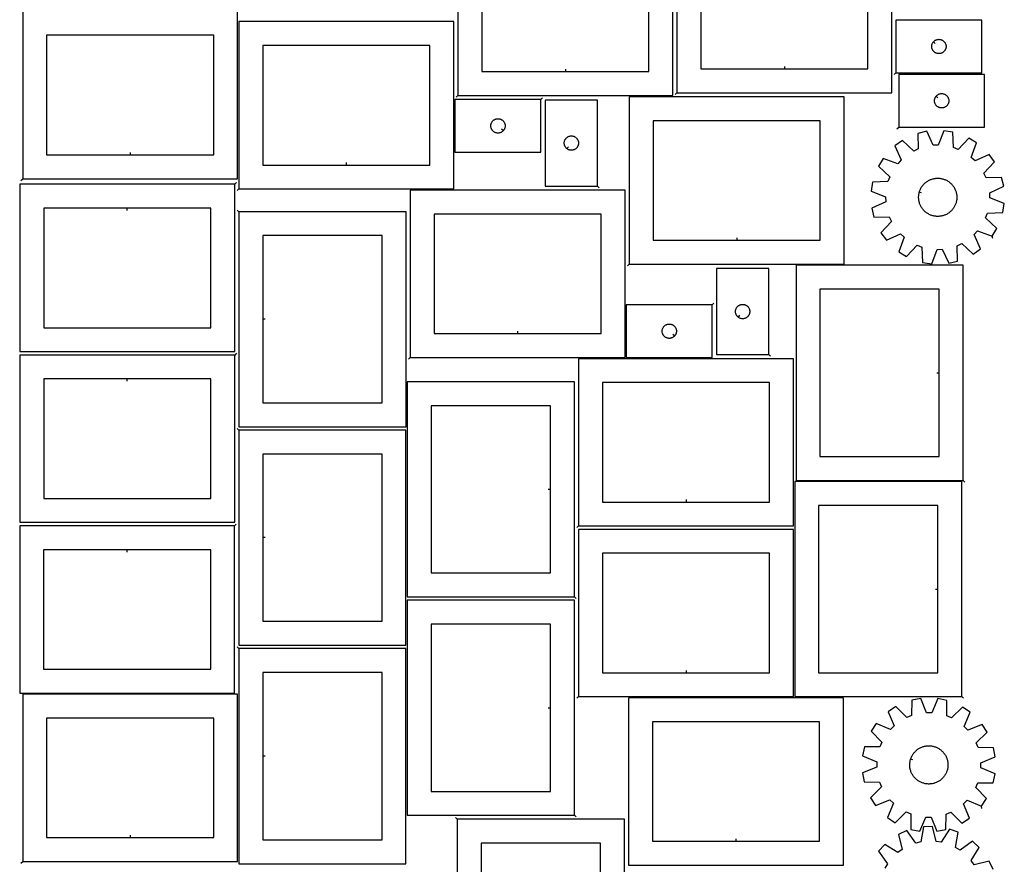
# Model space of a CAD drawing. Header units: millimetres. Extents: x 7 to 1243, y 8 to 2491.
# Tile 2 of 3: x 7 to 1243, y 864 to 1924. Entities that reach past the tile are written whole.
import ezdxf

# ---------------------------------------------------------------- set-up
doc = ezdxf.new("R2010")
doc.units = ezdxf.units.MM
doc.layers.add('CUT', color=7, linetype='CONTINUOUS', true_color=0x000000)
doc.layers.add('LEADIN', color=1, linetype='CONTINUOUS', true_color=0xff0000)

msp = doc.modelspace()

# ---------------------------------------------------------------- linework, layer by layer
at = {"layer": 'CUT'}
for points in [[(832.185608, 1832.717026), (1102.185608, 1832.717026), (1102.185608, 2042.717026), (832.185608, 2042.717026)], [(557.052215, 1829.14061), (827.052215, 1829.14061), (827.052215, 2039.14061), (557.052215, 2039.14061)], [(692.052215, 1859.14061), (797.052215, 1859.14061), (797.052215, 2009.14061), (587.052215, 2009.14061), (587.052215, 1859.14061)], [(967.185608, 1862.717026), (1072.185608, 1862.717026), (1072.185608, 2012.717026), (862.185608, 2012.717026), (862.185608, 1862.717026)], [(10.276703, 1724.767807), (280.276703, 1724.767807), (280.276703, 1934.767807), (10.276703, 1934.767807)], [(281.818023, 1711.906601), (551.818023, 1711.906601), (551.818023, 1921.906601), (281.818023, 1921.906601)], [(1107.3236, 1857.720887), (1215.3236, 1857.720887), (1215.3236, 1923.720887), (1107.3236, 1923.720887)], [(145.276703, 1754.767807), (250.276703, 1754.767807), (250.276703, 1904.767807), (40.276703, 1904.767807), (40.276703, 1754.767807)], [(1154.37023, 1896.42737), (1154.557041, 1896.655), (1154.959639, 1897.084848), (1155.389487, 1897.487445), (1155.844747, 1897.861067), (1156.323467, 1898.204114), (1156.8236, 1898.515116), (1157.343001, 1898.792742), (1157.879449, 1899.035803), (1158.430644, 1899.243258), (1158.994228, 1899.41422), (1159.567787, 1899.547955), (1160.148864, 1899.643891), (1160.734971, 1899.701617), (1161.3236, 1899.720887), (1161.912228, 1899.701617), (1162.498335, 1899.643891), (1163.079412, 1899.547955), (1163.652971, 1899.41422), (1164.216555, 1899.243258), (1164.76775, 1899.035803), (1165.304198, 1898.792742), (1165.8236, 1898.515116), (1166.323732, 1898.204114), (1166.802452, 1897.861067), (1167.257712, 1897.487445), (1167.687561, 1897.084848), (1168.090158, 1896.655), (1168.46378, 1896.19974), (1168.806826, 1895.721019), (1169.117828, 1895.220887), (1169.395454, 1894.701485), (1169.638515, 1894.165038), (1169.845971, 1893.613842), (1170.016932, 1893.050259), (1170.150667, 1892.4767), (1170.246603, 1891.895623), (1170.30433, 1891.309515), (1170.3236, 1890.720887), (1170.30433, 1890.132259), (1170.246603, 1889.546151), (1170.150667, 1888.965074), (1170.016932, 1888.391516), (1169.845971, 1887.827932), (1169.638515, 1887.276736), (1169.395454, 1886.740289), (1169.117828, 1886.220887), (1168.806826, 1885.720755), (1168.46378, 1885.242034), (1168.090158, 1884.786775), (1167.687561, 1884.356926), (1167.257712, 1883.954329), (1166.802452, 1883.580707), (1166.323732, 1883.237661), (1165.8236, 1882.926659), (1165.304198, 1882.649033), (1164.76775, 1882.405971), (1164.216555, 1882.198516), (1163.652971, 1882.027555), (1163.079412, 1881.89382), (1162.498335, 1881.797883), (1161.912228, 1881.740157), (1161.3236, 1881.720887), (1160.734971, 1881.740157), (1160.148864, 1881.797883), (1159.567787, 1881.89382), (1158.994228, 1882.027555), (1158.430644, 1882.198516), (1157.879449, 1882.405971), (1157.343001, 1882.649033), (1156.8236, 1882.926659), (1156.323467, 1883.237661), (1155.844747, 1883.580707), (1155.389487, 1883.954329), (1154.959639, 1884.356926), (1154.557041, 1884.786775), (1154.183419, 1885.242034), (1153.840373, 1885.720755), (1153.529371, 1886.220887), (1153.251745, 1886.740289), (1153.008684, 1887.276736), (1152.801228, 1887.827932), (1152.630267, 1888.391516), (1152.496532, 1888.965074), (1152.400596, 1889.546151), (1152.342869, 1890.132259), (1152.3236, 1890.720887), (1152.342869, 1891.309515), (1152.400596, 1891.895623), (1152.496532, 1892.4767), (1152.630267, 1893.050259), (1152.801228, 1893.613842), (1153.008684, 1894.165038), (1153.251745, 1894.701485), (1153.529371, 1895.220887), (1153.840373, 1895.721019), (1154.183419, 1896.19974)], [(416.818023, 1741.906601), (521.818023, 1741.906601), (521.818023, 1891.906601), (311.818023, 1891.906601), (311.818023, 1741.906601)], [(1110.797393, 1789.580018), (1218.797393, 1789.580018), (1218.797393, 1855.580018), (1110.797393, 1855.580018)], [(1157.844023, 1828.286501), (1158.030834, 1828.51413), (1158.433432, 1828.943979), (1158.86328, 1829.346576), (1159.31854, 1829.720198), (1159.79726, 1830.063245), (1160.297393, 1830.374247), (1160.816794, 1830.651873), (1161.353242, 1830.894934), (1161.904437, 1831.102389), (1162.468021, 1831.27335), (1163.04158, 1831.407086), (1163.622657, 1831.503022), (1164.208764, 1831.560748), (1164.797393, 1831.580018), (1165.386021, 1831.560748), (1165.972128, 1831.503022), (1166.553205, 1831.407086), (1167.126764, 1831.27335), (1167.690348, 1831.102389), (1168.241543, 1830.894934), (1168.777991, 1830.651873), (1169.297393, 1830.374247), (1169.797525, 1830.063245), (1170.276245, 1829.720198), (1170.731505, 1829.346576), (1171.161354, 1828.943979), (1171.563951, 1828.51413), (1171.937573, 1828.058871), (1172.280619, 1827.58015), (1172.591621, 1827.080018), (1172.869247, 1826.560616), (1173.112308, 1826.024169), (1173.319764, 1825.472973), (1173.490725, 1824.909389), (1173.62446, 1824.335831), (1173.720396, 1823.754754), (1173.778123, 1823.168646), (1173.797393, 1822.580018), (1173.778123, 1821.99139), (1173.720396, 1821.405282), (1173.62446, 1820.824205), (1173.490725, 1820.250647), (1173.319764, 1819.687063), (1173.112308, 1819.135867), (1172.869247, 1818.59942), (1172.591621, 1818.080018), (1172.280619, 1817.579886), (1171.937573, 1817.101165), (1171.563951, 1816.645906), (1171.161354, 1816.216057), (1170.731505, 1815.81346), (1170.276245, 1815.439838), (1169.797525, 1815.096792), (1169.297393, 1814.785789), (1168.777991, 1814.508163), (1168.241543, 1814.265102), (1167.690348, 1814.057647), (1167.126764, 1813.886686), (1166.553205, 1813.752951), (1165.972128, 1813.657014), (1165.386021, 1813.599288), (1164.797393, 1813.580018), (1164.208764, 1813.599288), (1163.622657, 1813.657014), (1163.04158, 1813.752951), (1162.468021, 1813.886686), (1161.904437, 1814.057647), (1161.353242, 1814.265102), (1160.816794, 1814.508163), (1160.297393, 1814.785789), (1159.79726, 1815.096792), (1159.31854, 1815.439838), (1158.86328, 1815.81346), (1158.433432, 1816.216057), (1158.030834, 1816.645906), (1157.657213, 1817.101165), (1157.314166, 1817.579886), (1157.003164, 1818.080018), (1156.725538, 1818.59942), (1156.482477, 1819.135867), (1156.275021, 1819.687063), (1156.10406, 1820.250647), (1155.970325, 1820.824205), (1155.874389, 1821.405282), (1155.816662, 1821.99139), (1155.797393, 1822.580018), (1155.816662, 1823.168646), (1155.874389, 1823.754754), (1155.970325, 1824.335831), (1156.10406, 1824.909389), (1156.275021, 1825.472973), (1156.482477, 1826.024169), (1156.725538, 1826.560616), (1157.003164, 1827.080018), (1157.314166, 1827.58015), (1157.657213, 1828.058871)], [(661.387975, 1823.999027), (553.387975, 1823.999027), (553.387975, 1757.999027), (661.387975, 1757.999027)], [(732.59149, 1715.47207), (732.59149, 1823.47207), (666.59149, 1823.47207), (666.59149, 1715.47207)], [(772.268371, 1617.569809), (1042.268371, 1617.569809), (1042.268371, 1827.569809), (772.268371, 1827.569809)], [(614.341344, 1785.292545), (614.154533, 1785.064915), (613.751936, 1784.635066), (613.322087, 1784.232469), (612.866827, 1783.858847), (612.388107, 1783.515801), (611.887975, 1783.204799), (611.368573, 1782.927173), (610.832125, 1782.684112), (610.28093, 1782.476656), (609.717346, 1782.305695), (609.143787, 1782.17196), (608.56271, 1782.076024), (607.976603, 1782.018297), (607.387975, 1781.999027), (606.799346, 1782.018297), (606.213239, 1782.076024), (605.632162, 1782.17196), (605.058603, 1782.305695), (604.495019, 1782.476656), (603.943824, 1782.684112), (603.407376, 1782.927173), (602.887975, 1783.204799), (602.387842, 1783.515801), (601.909122, 1783.858847), (601.453862, 1784.232469), (601.024014, 1784.635066), (600.621416, 1785.064915), (600.247794, 1785.520175), (599.904748, 1785.998895), (599.593746, 1786.499027), (599.31612, 1787.018429), (599.073059, 1787.554877), (598.865603, 1788.106072), (598.694642, 1788.669656), (598.560907, 1789.243214), (598.464971, 1789.824292), (598.407244, 1790.410399), (598.387975, 1790.999027), (598.407244, 1791.587656), (598.464971, 1792.173763), (598.560907, 1792.75484), (598.694642, 1793.328399), (598.865603, 1793.891983), (599.073059, 1794.443178), (599.31612, 1794.979626), (599.593746, 1795.499027), (599.904748, 1795.999159), (600.247794, 1796.47788), (600.621416, 1796.93314), (601.024014, 1797.362988), (601.453862, 1797.765586), (601.909122, 1798.139207), (602.387842, 1798.482254), (602.887975, 1798.793256), (603.407376, 1799.070882), (603.943824, 1799.313943), (604.495019, 1799.521399), (605.058603, 1799.69236), (605.632162, 1799.826095), (606.213239, 1799.922031), (606.799346, 1799.979758), (607.387975, 1799.999027), (607.976603, 1799.979758), (608.56271, 1799.922031), (609.143787, 1799.826095), (609.717346, 1799.69236), (610.28093, 1799.521399), (610.832125, 1799.313943), (611.368573, 1799.070882), (611.887975, 1798.793256), (612.388107, 1798.482254), (612.866827, 1798.139207), (613.322087, 1797.765586), (613.751936, 1797.362988), (614.154533, 1796.93314), (614.528155, 1796.47788), (614.871201, 1795.999159), (615.182203, 1795.499027), (615.459829, 1794.979626), (615.70289, 1794.443178), (615.910346, 1793.891983), (616.081307, 1793.328399), (616.215042, 1792.75484), (616.310978, 1792.173763), (616.368705, 1791.587656), (616.387975, 1790.999027), (616.368705, 1790.410399), (616.310978, 1789.824292), (616.215042, 1789.243214), (616.081307, 1788.669656), (615.910346, 1788.106072), (615.70289, 1787.554877), (615.459829, 1787.018429), (615.182203, 1786.499027), (614.871201, 1785.998895), (614.528155, 1785.520175)], [(907.268371, 1647.569809), (1012.268371, 1647.569809), (1012.268371, 1797.569809), (802.268371, 1797.569809), (802.268371, 1647.569809)], [(1228.172335, 1652.519969), (1234.219562, 1662.344251), (1220.062797, 1675.574081), (1222.300258, 1681.602054), (1241.660525, 1682.391038), (1243.487844, 1693.781665), (1225.345861, 1700.586874), (1225.106201, 1707.012234), (1242.690824, 1715.150014), (1240.020042, 1726.372866), (1220.654795, 1725.717424), (1217.974499, 1731.561968), (1231.106378, 1745.80964), (1224.344099, 1755.156139), (1206.70377, 1747.13983), (1201.990889, 1751.51378), (1208.670815, 1769.702266), (1198.846533, 1775.749492), (1185.616703, 1761.592727), (1179.58873, 1763.830189), (1178.799746, 1783.190455), (1167.409119, 1785.017774), (1160.60391, 1766.875791), (1154.17855, 1766.636131), (1146.04077, 1784.220754), (1134.817918, 1781.549973), (1135.473361, 1762.184725), (1129.628816, 1759.504429), (1115.381144, 1772.636309), (1106.034645, 1765.874029), (1114.050954, 1748.2337), (1109.677004, 1743.520819), (1091.488518, 1750.200746), (1085.441292, 1740.376464), (1099.598057, 1727.146633), (1097.360595, 1721.118661), (1078.000329, 1720.329676), (1076.17301, 1708.93905), (1094.314993, 1702.13384), (1094.554653, 1695.70848), (1076.97003, 1687.5707), (1079.640812, 1676.347849), (1099.006059, 1677.003291), (1101.686355, 1671.158746), (1088.554476, 1656.911074), (1095.316755, 1647.564575), (1112.957084, 1655.580884), (1117.669965, 1651.206934), (1110.990039, 1633.018449), (1120.814321, 1626.971222), (1134.044151, 1641.127987), (1140.072123, 1638.890526), (1140.861108, 1619.530259), (1152.251734, 1617.70294), (1159.056944, 1635.844923), (1165.482304, 1636.084583), (1173.620084, 1618.49996), (1184.842936, 1621.170742), (1184.187493, 1640.535989), (1190.032038, 1643.216285), (1204.27971, 1630.084406), (1213.626209, 1636.846686), (1205.6099, 1654.487014), (1209.98385, 1659.199895)], [(693.885008, 1762.518701), (693.657378, 1762.705512), (693.227529, 1763.108109), (692.824932, 1763.537958), (692.45131, 1763.993218), (692.108264, 1764.471938), (691.797261, 1764.97207), (691.519635, 1765.491472), (691.276574, 1766.027919), (691.069119, 1766.579115), (690.898158, 1767.142699), (690.764423, 1767.716257), (690.668486, 1768.297335), (690.61076, 1768.883442), (690.59149, 1769.47207), (690.61076, 1770.060699), (690.668486, 1770.646806), (690.764423, 1771.227883), (690.898158, 1771.801442), (691.069119, 1772.365026), (691.276574, 1772.916221), (691.519635, 1773.452669), (691.797261, 1773.97207), (692.108264, 1774.472202), (692.45131, 1774.950923), (692.824932, 1775.406183), (693.227529, 1775.836031), (693.657378, 1776.238629), (694.112637, 1776.61225), (694.591358, 1776.955297), (695.09149, 1777.266299), (695.610892, 1777.543925), (696.147339, 1777.786986), (696.698535, 1777.994442), (697.262119, 1778.165403), (697.835677, 1778.299138), (698.416754, 1778.395074), (699.002862, 1778.452801), (699.59149, 1778.47207), (700.180118, 1778.452801), (700.766226, 1778.395074), (701.347303, 1778.299138), (701.920862, 1778.165403), (702.484445, 1777.994442), (703.035641, 1777.786986), (703.572088, 1777.543925), (704.09149, 1777.266299), (704.591622, 1776.955297), (705.070343, 1776.61225), (705.525602, 1776.238629), (705.955451, 1775.836031), (706.358048, 1775.406183), (706.73167, 1774.950923), (707.074717, 1774.472202), (707.385719, 1773.97207), (707.663345, 1773.452669), (707.906406, 1772.916221), (708.113861, 1772.365026), (708.284823, 1771.801442), (708.418558, 1771.227883), (708.514494, 1770.646806), (708.57222, 1770.060699), (708.59149, 1769.47207), (708.57222, 1768.883442), (708.514494, 1768.297335), (708.418558, 1767.716257), (708.284823, 1767.142699), (708.113861, 1766.579115), (707.906406, 1766.027919), (707.663345, 1765.491472), (707.385719, 1764.97207), (707.074717, 1764.471938), (706.73167, 1763.993218), (706.358048, 1763.537958), (705.955451, 1763.108109), (705.525602, 1762.705512), (705.070343, 1762.33189), (704.591622, 1761.988844), (704.09149, 1761.677842), (703.572088, 1761.400216), (703.035641, 1761.157155), (702.484445, 1760.949699), (701.920862, 1760.778738), (701.347303, 1760.645003), (700.766226, 1760.549067), (700.180118, 1760.49134), (699.59149, 1760.47207), (699.002862, 1760.49134), (698.416754, 1760.549067), (697.835677, 1760.645003), (697.262119, 1760.778738), (696.698535, 1760.949699), (696.147339, 1761.157155), (695.610892, 1761.400216), (695.09149, 1761.677842), (694.591358, 1761.988844), (694.112637, 1762.33189)], [(1136.67636, 1707.657144), (1136.804832, 1708.129551), (1137.1001, 1709.063099), (1137.4332, 1709.983827), (1137.803578, 1710.890202), (1138.210618, 1711.780715), (1138.653641, 1712.653885), (1139.131912, 1713.508257), (1139.644633, 1714.342411), (1140.190951, 1715.154957), (1140.769957, 1715.944544), (1141.380688, 1716.709856), (1142.022126, 1717.449621), (1142.693204, 1718.162607), (1143.392806, 1718.847627), (1144.119766, 1719.503542), (1144.872876, 1720.129259), (1145.65088, 1720.723737), (1146.452485, 1721.285986), (1147.276357, 1721.815071), (1148.121123, 1722.310112), (1148.985379, 1722.770283), (1149.867684, 1723.19482), (1150.766572, 1723.583015), (1151.680546, 1723.934224), (1152.608084, 1724.24786), (1153.547644, 1724.523402), (1154.49766, 1724.760391), (1155.456552, 1724.958434), (1156.422724, 1725.1172), (1157.394568, 1725.236425), (1158.370467, 1725.31591), (1159.348795, 1725.355524), (1160.327924, 1725.3552), (1161.306226, 1725.31494), (1162.282071, 1725.234809), (1163.253836, 1725.114941), (1164.219903, 1724.955537), (1165.178664, 1724.75686), (1166.128524, 1724.519243), (1167.067901, 1724.243079), (1167.995232, 1723.92883), (1168.908973, 1723.577018), (1169.807604, 1723.188228), (1170.689629, 1722.763108), (1171.55358, 1722.302365), (1172.398019, 1721.806766), (1173.22154, 1721.277136), (1174.022773, 1720.714357), (1174.800385, 1720.119365), (1175.55308, 1719.49315), (1176.279607, 1718.836755), (1176.978755, 1718.151273), (1177.649362, 1717.437843), (1178.290311, 1716.697654), (1178.900535, 1715.931938), (1179.479019, 1715.141969), (1180.0248, 1714.329061), (1180.536969, 1713.494569), (1181.014675, 1712.63988), (1181.457121, 1711.766418), (1181.863572, 1710.875636), (1182.233351, 1709.969016), (1182.565842, 1709.048069), (1182.860492, 1708.114325), (1183.116812, 1707.169341), (1183.334373, 1706.214688), (1183.512814, 1705.251955), (1183.651838, 1704.282746), (1183.751214, 1703.308672), (1183.810776, 1702.331356), (1183.830426, 1701.352423), (1183.810129, 1700.373504), (1183.749921, 1699.396227), (1183.649901, 1698.422219), (1183.510236, 1697.453101), (1183.331158, 1696.490487), (1183.112966, 1695.535978), (1182.856022, 1694.591163), (1182.560754, 1693.657615), (1182.227654, 1692.736888), (1181.857276, 1691.830513), (1181.450236, 1690.94), (1181.007212, 1690.06683), (1180.528942, 1689.212457), (1180.016221, 1688.378304), (1179.469903, 1687.565757), (1178.890897, 1686.776171), (1178.280166, 1686.010858), (1177.638728, 1685.271093), (1176.967649, 1684.558107), (1176.268048, 1683.873087), (1175.541087, 1683.217173), (1174.787978, 1682.591456), (1174.009973, 1681.996978), (1173.208368, 1681.434728), (1172.384497, 1680.905643), (1171.539731, 1680.410603), (1170.675475, 1679.950431), (1169.793169, 1679.525895), (1168.894282, 1679.137699), (1167.980308, 1678.786491), (1167.052769, 1678.472855), (1166.11321, 1678.197313), (1165.163194, 1677.960323), (1164.204301, 1677.762281), (1163.238129, 1677.603515), (1162.266285, 1677.48429), (1161.290387, 1677.404804), (1160.312059, 1677.36519), (1159.332929, 1677.365514), (1158.354628, 1677.405775), (1157.378782, 1677.485906), (1156.407017, 1677.605773), (1155.440951, 1677.765178), (1154.482189, 1677.963854), (1153.53233, 1678.201472), (1152.592953, 1678.477635), (1151.665622, 1678.791884), (1150.751881, 1679.143697), (1149.85325, 1679.532487), (1148.971225, 1679.957607), (1148.107274, 1680.41835), (1147.262835, 1680.913948), (1146.439314, 1681.443578), (1145.638081, 1682.006357), (1144.860469, 1682.60135), (1144.107774, 1683.227564), (1143.381247, 1683.883959), (1142.682099, 1684.569442), (1142.011492, 1685.282871), (1141.370543, 1686.02306), (1140.760319, 1686.788776), (1140.181835, 1687.578746), (1139.636054, 1688.391653), (1139.123884, 1689.226146), (1138.646179, 1690.080834), (1138.203733, 1690.954297), (1137.797282, 1691.845079), (1137.427503, 1692.751698), (1137.095012, 1693.672646), (1136.800361, 1694.606389), (1136.544042, 1695.551374), (1136.326481, 1696.506026), (1136.14804, 1697.468759), (1136.009015, 1698.437969), (1135.90964, 1699.412042), (1135.850077, 1700.389359), (1135.830428, 1701.368291), (1135.850725, 1702.347211), (1135.910933, 1703.324488), (1136.010953, 1704.298496), (1136.150618, 1705.267613), (1136.329696, 1706.230227), (1136.547888, 1707.184736)], [(276.655359, 1717.685509), (6.655359, 1717.685509), (6.655359, 1507.685509), (276.655359, 1507.685509)], [(497.03421, 1500.3358), (767.03421, 1500.3358), (767.03421, 1710.3358), (497.03421, 1710.3358)], [(141.655359, 1687.685509), (36.655359, 1687.685509), (36.655359, 1537.685509), (246.655359, 1537.685509), (246.655359, 1687.685509)], [(281.89847, 1683.271385), (281.89847, 1413.271385), (491.89847, 1413.271385), (491.89847, 1683.271385)], [(632.03421, 1530.3358), (737.03421, 1530.3358), (737.03421, 1680.3358), (527.03421, 1680.3358), (527.03421, 1530.3358)], [(311.89847, 1548.271385), (311.89847, 1443.271385), (461.89847, 1443.271385), (461.89847, 1653.271385), (311.89847, 1653.271385)], [(947.756438, 1503.911401), (947.756438, 1611.911401), (881.756438, 1611.911401), (881.756438, 1503.911401)], [(1191.824873, 1345.978059), (1191.824873, 1615.978059), (981.824873, 1615.978059), (981.824873, 1345.978059)], [(1161.824873, 1480.978059), (1161.824873, 1585.978059), (1011.824873, 1585.978059), (1011.824873, 1375.978059), (1161.824873, 1375.978059)], [(876.614079, 1566.289921), (768.614079, 1566.289921), (768.614079, 1500.289921), (876.614079, 1500.289921)], [(909.049955, 1550.958032), (908.822325, 1551.144843), (908.392477, 1551.54744), (907.989879, 1551.977289), (907.616258, 1552.432549), (907.273211, 1552.911269), (906.962209, 1553.411401), (906.684583, 1553.930803), (906.441522, 1554.467251), (906.234066, 1555.018446), (906.063105, 1555.58203), (905.92937, 1556.155589), (905.833434, 1556.736666), (905.775707, 1557.322773), (905.756438, 1557.911401), (905.775707, 1558.50003), (905.833434, 1559.086137), (905.92937, 1559.667214), (906.063105, 1560.240773), (906.234066, 1560.804357), (906.441522, 1561.355552), (906.684583, 1561.892), (906.962209, 1562.411401), (907.273211, 1562.911534), (907.616258, 1563.390254), (907.989879, 1563.845514), (908.392477, 1564.275362), (908.822325, 1564.67796), (909.277585, 1565.051582), (909.756306, 1565.394628), (910.256438, 1565.70563), (910.775839, 1565.983256), (911.312287, 1566.226317), (911.863482, 1566.433773), (912.427066, 1566.604734), (913.000625, 1566.738469), (913.581702, 1566.834405), (914.167809, 1566.892132), (914.756438, 1566.911401), (915.345066, 1566.892132), (915.931173, 1566.834405), (916.512251, 1566.738469), (917.085809, 1566.604734), (917.649393, 1566.433773), (918.200588, 1566.226317), (918.737036, 1565.983256), (919.256438, 1565.70563), (919.75657, 1565.394628), (920.23529, 1565.051582), (920.69055, 1564.67796), (921.120399, 1564.275362), (921.522996, 1563.845514), (921.896618, 1563.390254), (922.239664, 1562.911534), (922.550666, 1562.411401), (922.828292, 1561.892), (923.071353, 1561.355552), (923.278809, 1560.804357), (923.44977, 1560.240773), (923.583505, 1559.667214), (923.679441, 1559.086137), (923.737168, 1558.50003), (923.756438, 1557.911401), (923.737168, 1557.322773), (923.679441, 1556.736666), (923.583505, 1556.155589), (923.44977, 1555.58203), (923.278809, 1555.018446), (923.071353, 1554.467251), (922.828292, 1553.930803), (922.550666, 1553.411401), (922.239664, 1552.911269), (921.896618, 1552.432549), (921.522996, 1551.977289), (921.120399, 1551.54744), (920.69055, 1551.144843), (920.23529, 1550.771221), (919.75657, 1550.428175), (919.256438, 1550.117173), (918.737036, 1549.839547), (918.200588, 1549.596486), (917.649393, 1549.38903), (917.085809, 1549.218069), (916.512251, 1549.084334), (915.931173, 1548.988398), (915.345066, 1548.930671), (914.756438, 1548.911401), (914.167809, 1548.930671), (913.581702, 1548.988398), (913.000625, 1549.084334), (912.427066, 1549.218069), (911.863482, 1549.38903), (911.312287, 1549.596486), (910.775839, 1549.839547), (910.256438, 1550.117173), (909.756306, 1550.428175), (909.277585, 1550.771221)], [(829.567448, 1527.583438), (829.380638, 1527.355809), (828.97804, 1526.92596), (828.548192, 1526.523363), (828.092932, 1526.149741), (827.614211, 1525.806694), (827.114079, 1525.495692), (826.594678, 1525.218066), (826.05823, 1524.975005), (825.507034, 1524.76755), (824.943451, 1524.596589), (824.369892, 1524.462853), (823.788815, 1524.366917), (823.202707, 1524.309191), (822.614079, 1524.289921), (822.025451, 1524.309191), (821.439344, 1524.366917), (820.858266, 1524.462853), (820.284708, 1524.596589), (819.721124, 1524.76755), (819.169928, 1524.975005), (818.633481, 1525.218066), (818.114079, 1525.495692), (817.613947, 1525.806694), (817.135226, 1526.149741), (816.679967, 1526.523363), (816.250118, 1526.92596), (815.847521, 1527.355809), (815.473899, 1527.811068), (815.130853, 1528.289789), (814.819851, 1528.789921), (814.542225, 1529.309323), (814.299164, 1529.84577), (814.091708, 1530.396966), (813.920747, 1530.96055), (813.787012, 1531.534108), (813.691076, 1532.115185), (813.633349, 1532.701293), (813.614079, 1533.289921), (813.633349, 1533.878549), (813.691076, 1534.464657), (813.787012, 1535.045734), (813.920747, 1535.619292), (814.091708, 1536.182876), (814.299164, 1536.734072), (814.542225, 1537.270519), (814.819851, 1537.789921), (815.130853, 1538.290053), (815.473899, 1538.768774), (815.847521, 1539.224033), (816.250118, 1539.653882), (816.679967, 1540.056479), (817.135226, 1540.430101), (817.613947, 1540.773147), (818.114079, 1541.08415), (818.633481, 1541.361776), (819.169928, 1541.604837), (819.721124, 1541.812292), (820.284708, 1541.983253), (820.858266, 1542.116988), (821.439344, 1542.212925), (822.025451, 1542.270651), (822.614079, 1542.289921), (823.202707, 1542.270651), (823.788815, 1542.212925), (824.369892, 1542.116988), (824.943451, 1541.983253), (825.507034, 1541.812292), (826.05823, 1541.604837), (826.594678, 1541.361776), (827.114079, 1541.08415), (827.614211, 1540.773147), (828.092932, 1540.430101), (828.548192, 1540.056479), (828.97804, 1539.653882), (829.380638, 1539.224033), (829.754259, 1538.768774), (830.097306, 1538.290053), (830.408308, 1537.789921), (830.685934, 1537.270519), (830.928995, 1536.734072), (831.13645, 1536.182876), (831.307412, 1535.619292), (831.441147, 1535.045734), (831.537083, 1534.464657), (831.59481, 1533.878549), (831.614079, 1533.289921), (831.59481, 1532.701293), (831.537083, 1532.115185), (831.441147, 1531.534108), (831.307412, 1530.96055), (831.13645, 1530.396966), (830.928995, 1529.84577), (830.685934, 1529.309323), (830.408308, 1528.789921), (830.097306, 1528.289789), (829.754259, 1527.811068)], [(276.655359, 1503.383751), (6.655359, 1503.383751), (6.655359, 1293.383751), (276.655359, 1293.383751)], [(708.623108, 1288.764999), (978.623108, 1288.764999), (978.623108, 1498.764999), (708.623108, 1498.764999)], [(141.655359, 1473.383751), (36.655359, 1473.383751), (36.655359, 1323.383751), (246.655359, 1323.383751), (246.655359, 1473.383751)], [(703.463209, 1199.769319), (703.463209, 1469.769319), (493.463209, 1469.769319), (493.463209, 1199.769319)], [(843.623108, 1318.764999), (948.623108, 1318.764999), (948.623108, 1468.764999), (738.623108, 1468.764999), (738.623108, 1318.764999)], [(673.463209, 1334.769319), (673.463209, 1439.769319), (523.463209, 1439.769319), (523.463209, 1229.769319), (673.463209, 1229.769319)], [(281.793428, 1409.069359), (281.793428, 1139.069359), (491.793428, 1139.069359), (491.793428, 1409.069359)], [(311.793428, 1274.069359), (311.793428, 1169.069359), (461.793428, 1169.069359), (461.793428, 1379.069359), (311.793428, 1379.069359)], [(1190.144087, 1074.462923), (1190.144087, 1344.462923), (980.144087, 1344.462923), (980.144087, 1074.462923)], [(1160.144087, 1209.462923), (1160.144087, 1314.462923), (1010.144087, 1314.462923), (1010.144087, 1104.462923), (1160.144087, 1104.462923)], [(276.520959, 1288.977013), (6.520959, 1288.977013), (6.520959, 1078.977013), (276.520959, 1078.977013)], [(708.623108, 1074.462997), (978.623108, 1074.462997), (978.623108, 1284.462997), (708.623108, 1284.462997)], [(141.520959, 1258.977013), (36.520959, 1258.977013), (36.520959, 1108.977013), (246.520959, 1108.977013), (246.520959, 1258.977013)], [(843.623108, 1104.462997), (948.623108, 1104.462997), (948.623108, 1254.462997), (738.623108, 1254.462997), (738.623108, 1104.462997)], [(703.324538, 925.567293), (703.324538, 1195.567293), (493.324538, 1195.567293), (493.324538, 925.567293)], [(673.324538, 1060.567293), (673.324538, 1165.567293), (523.324538, 1165.567293), (523.324538, 955.567293), (673.324538, 955.567293)], [(281.793367, 1134.732872), (281.793367, 864.732872), (491.793367, 864.732872), (491.793367, 1134.732872)], [(311.793367, 999.732872), (311.793367, 894.732872), (461.793367, 894.732872), (461.793367, 1104.732872), (311.793367, 1104.732872)], [(10.276703, 867.455978), (280.276703, 867.455978), (280.276703, 1077.455978), (10.276703, 1077.455978)], [(771.360901, 862.892075), (1041.360901, 862.892075), (1041.360901, 1072.892075), (771.360901, 1072.892075)], [(1214.817886, 936.972612), (1221.290452, 946.522028), (1207.727956, 960.36042), (1210.227816, 966.284387), (1229.604055, 966.222932), (1231.929523, 977.522386), (1214.103687, 985.117251), (1214.146252, 991.546938), (1232.071081, 998.905126), (1229.89542, 1010.234379), (1210.520065, 1010.429466), (1208.098856, 1016.386012), (1221.843382, 1030.043626), (1215.497815, 1039.677901), (1197.522665, 1032.443512), (1193.006288, 1037.020086), (1200.478032, 1054.897879), (1190.928615, 1061.370445), (1177.090223, 1047.807948), (1171.166256, 1050.307809), (1171.227711, 1069.684048), (1159.928257, 1072.009516), (1152.333392, 1054.183679), (1145.903705, 1054.226245), (1138.545517, 1072.151074), (1127.216264, 1069.975412), (1127.021177, 1050.600058), (1121.064631, 1048.178849), (1107.407017, 1061.923374), (1097.772742, 1055.577808), (1105.007131, 1037.602658), (1100.430557, 1033.086281), (1082.552765, 1040.558024), (1076.080198, 1031.008608), (1089.642695, 1017.170215), (1087.142835, 1011.246248), (1067.766595, 1011.307704), (1065.441127, 1000.00825), (1083.266964, 992.413385), (1083.224398, 985.983698), (1065.299569, 978.62551), (1067.475231, 967.296257), (1086.850585, 967.101169), (1089.271794, 961.144624), (1075.527269, 947.487009), (1081.872835, 937.852734), (1099.847985, 945.087124), (1104.364362, 940.51055), (1096.892619, 922.632757), (1106.442035, 916.160191), (1120.280428, 929.722688), (1126.204395, 927.222827), (1126.142939, 907.846588), (1137.442394, 905.52112), (1145.037258, 923.346956), (1151.466945, 923.304391), (1158.825134, 905.379562), (1170.154386, 907.555223), (1170.349474, 926.930578), (1176.306019, 929.351787), (1189.963634, 915.607261), (1199.597909, 921.952828), (1192.363519, 939.927978), (1196.940093, 944.444355)], [(145.276703, 897.455978), (250.276703, 897.455978), (250.276703, 1047.455978), (40.276703, 1047.455978), (40.276703, 897.455978)], [(906.360901, 892.892075), (1011.360901, 892.892075), (1011.360901, 1042.892075), (801.360901, 1042.892075), (801.360901, 892.892075)], [(1125.829921, 996.072219), (1125.979002, 996.538532), (1126.314956, 997.458222), (1126.688144, 998.363444), (1127.097944, 999.25269), (1127.543674, 1000.124481), (1128.024593, 1000.977366), (1128.539899, 1001.809926), (1129.088735, 1002.620773), (1129.670188, 1003.40856), (1130.283289, 1004.171974), (1130.927019, 1004.909746), (1131.600306, 1005.620647), (1132.302029, 1006.303494), (1133.031021, 1006.95715), (1133.786067, 1007.580528), (1134.565912, 1008.172589), (1135.369258, 1008.732349), (1136.194766, 1009.258876), (1137.041064, 1009.751294), (1137.906743, 1010.208782), (1138.790361, 1010.63058), (1139.690449, 1011.015985), (1140.605508, 1011.364357), (1141.534015, 1011.675114), (1142.474424, 1011.94774), (1143.425171, 1012.181782), (1144.384673, 1012.376849), (1145.351333, 1012.532617), (1146.323542, 1012.648826), (1147.299682, 1012.725284), (1148.278129, 1012.761863), (1149.257253, 1012.758502), (1150.235425, 1012.715207), (1151.211017, 1012.63205), (1152.182405, 1012.509168), (1153.147973, 1012.346768), (1154.106113, 1012.145118), (1155.055231, 1011.904555), (1155.993747, 1011.625479), (1156.920098, 1011.308355), (1157.832744, 1010.95371), (1158.730165, 1010.562134), (1159.610867, 1010.13428), (1160.473384, 1009.670859), (1161.316282, 1009.172644), (1162.138156, 1008.640462), (1162.93764, 1008.0752), (1163.713402, 1007.477798), (1164.464151, 1006.849252), (1165.188638, 1006.190606), (1165.885657, 1005.502958), (1166.554047, 1004.787452), (1167.192697, 1004.045278), (1167.800543, 1003.277673), (1168.376574, 1002.485913), (1168.91983, 1001.671316), (1169.429409, 1000.835239), (1169.90446, 999.979073), (1170.344195, 999.104242), (1170.747881, 998.212203), (1171.114845, 997.304441), (1171.444478, 996.382467), (1171.736231, 995.447814), (1171.989617, 994.502039), (1172.204216, 993.546716), (1172.37967, 992.583434), (1172.515687, 991.613798), (1172.612041, 990.639421), (1172.668571, 989.661924), (1172.685184, 988.682935), (1172.661851, 987.704084), (1172.598611, 986.726998), (1172.495571, 985.753305), (1172.3529, 984.784626), (1172.170837, 983.822572), (1171.949685, 982.868744), (1171.689811, 981.924731), (1171.391649, 980.992103), (1171.055694, 980.072413), (1170.682506, 979.167192), (1170.272706, 978.277945), (1169.826976, 977.406154), (1169.346058, 976.553269), (1168.830752, 975.72071), (1168.281916, 974.909862), (1167.700463, 974.122076), (1167.087361, 973.358661), (1166.443631, 972.62089), (1165.770345, 971.909989), (1165.068621, 971.227142), (1164.33963, 970.573486), (1163.584583, 969.950108), (1162.804738, 969.358047), (1162.001393, 968.798286), (1161.175884, 968.271759), (1160.329586, 967.779342), (1159.463908, 967.321854), (1158.580289, 966.900056), (1157.680201, 966.51465), (1156.765143, 966.166279), (1155.836636, 965.855522), (1154.896226, 965.582895), (1153.945479, 965.348854), (1152.985977, 965.153787), (1152.019317, 964.998019), (1151.047108, 964.881809), (1150.070968, 964.805351), (1149.092522, 964.768772), (1148.113398, 964.772133), (1147.135226, 964.815429), (1146.159634, 964.898586), (1145.188245, 965.021467), (1144.222678, 965.183868), (1143.264537, 965.385518), (1142.31542, 965.626081), (1141.376904, 965.905157), (1140.450552, 966.222281), (1139.537907, 966.576926), (1138.640486, 966.968501), (1137.759784, 967.396356), (1136.897266, 967.859776), (1136.054369, 968.357992), (1135.232495, 968.890174), (1134.433011, 969.455436), (1133.657249, 970.052837), (1132.9065, 970.681384), (1132.182013, 971.340029), (1131.484994, 972.027678), (1130.816603, 972.743184), (1130.177954, 973.485357), (1129.570107, 974.252963), (1128.994077, 975.044723), (1128.45082, 975.859319), (1127.941242, 976.695396), (1127.46619, 977.551563), (1127.026455, 978.426393), (1126.62277, 979.318432), (1126.255805, 980.226194), (1125.926172, 981.148169), (1125.63442, 982.082822), (1125.381033, 983.028597), (1125.166434, 983.98392), (1124.99098, 984.947201), (1124.854963, 985.916838), (1124.758609, 986.891215), (1124.702079, 987.868711), (1124.685467, 988.8477), (1124.7088, 989.826552), (1124.772039, 990.803637), (1124.87508, 991.77733), (1125.017751, 992.74601), (1125.199814, 993.708064), (1125.420966, 994.661892), (1125.680839, 995.605905)], [(556.225191, 920.430748), (556.225191, 650.430748), (766.225191, 650.430748), (766.225191, 920.430748)], [(586.225191, 785.430748), (586.225191, 680.430748), (736.225191, 680.430748), (736.225191, 890.430748), (586.225191, 890.430748)]]:
    msp.add_lwpolyline(points, close=True, dxfattribs=at)
msp.add_lwpolyline([(1229.400887, 857.430054), (1224.580261, 867.910847), (1205.719924, 863.468987), (1201.945107, 868.674123), (1212.026627, 885.221188), (1203.562123, 893.059405), (1187.837271, 881.738123), (1182.357875, 885.102482), (1185.339698, 904.248007), (1174.51996, 908.25035), (1164.324558, 891.773208), (1157.974772, 892.784597), (1153.402942, 911.61385), (1141.875178, 911.170998), (1138.761383, 892.046493), (1132.507904, 890.550936), (1121.07844, 906.197334), (1110.597647, 901.376708), (1115.039507, 882.516371), (1109.834371, 878.741554), (1093.287306, 888.823075), (1085.449089, 880.358571), (1096.770372, 864.633718), (1093.406013, 859.154323)], dxfattribs=at)
at = {"layer": 'LEADIN'}
for p, q in [((1156.689262, 1894.52419), (1154.37023, 1896.42737)), ((692.052215, 1862.14061), (692.052215, 1859.14061)), ((967.185608, 1865.717026), (967.185608, 1862.717026)), ((1105.202279, 1855.599567), (1107.3236, 1857.720887)), ((830.064287, 1830.595705), (832.185608, 1832.717026)), ((554.930895, 1827.019289), (557.052215, 1829.14061)), ((663.509295, 1826.120348), (661.387975, 1823.999027)), ((1160.163055, 1826.383321), (1157.844023, 1828.286501)), ((612.022312, 1787.195725), (614.341344, 1785.292545)), ((1108.676072, 1787.458698), (1110.797393, 1789.580018)), ((145.276703, 1757.767807), (145.276703, 1754.767807)), ((695.788187, 1764.837733), (693.885008, 1762.518701)), ((416.818023, 1744.906601), (416.818023, 1741.906601)), ((8.155382, 1722.646487), (10.276703, 1724.767807)), ((278.776679, 1719.806829), (276.655359, 1717.685509)), ((279.696703, 1709.785281), (281.818023, 1711.906601)), ((734.71281, 1713.35075), (732.59149, 1715.47207)), ((1139.571221, 1706.869882), (1136.67636, 1707.657144)), ((141.655359, 1684.685509), (141.655359, 1687.685509)), ((279.77715, 1685.392706), (281.89847, 1683.271385)), ((907.268371, 1650.569809), (907.268371, 1647.569809)), ((1228.866871, 1649.601473), (1228.172335, 1652.519969)), ((770.147051, 1615.448489), (772.268371, 1617.569809)), ((878.7354, 1568.411241), (876.614079, 1566.289921)), ((314.89847, 1548.271385), (311.89847, 1548.271385)), ((910.953135, 1553.277064), (909.049955, 1550.958032)), ((632.03421, 1533.3358), (632.03421, 1530.3358)), ((827.248417, 1529.486618), (829.567448, 1527.583438)), ((278.776679, 1505.505071), (276.655359, 1503.383751)), ((494.91289, 1498.21448), (497.03421, 1500.3358)), ((949.877758, 1501.790081), (947.756438, 1503.911401)), ((141.655359, 1470.383751), (141.655359, 1473.383751)), ((1158.824873, 1480.978059), (1161.824873, 1480.978059)), ((279.672108, 1411.190679), (281.793428, 1409.069359)), ((1193.946194, 1343.856739), (1191.824873, 1345.978059)), ((670.463209, 1334.769319), (673.463209, 1334.769319)), ((843.623108, 1321.764999), (843.623108, 1318.764999)), ((278.64228, 1291.098333), (276.520959, 1288.977013)), ((706.501787, 1286.643679), (708.623108, 1288.764999)), ((314.793428, 1274.069359), (311.793428, 1274.069359)), ((141.520959, 1255.977013), (141.520959, 1258.977013)), ((1157.144087, 1209.462923), (1160.144087, 1209.462923)), ((705.58453, 1197.647999), (703.463209, 1199.769319)), ((279.672047, 1136.854192), (281.793367, 1134.732872)), ((843.623108, 1107.462997), (843.623108, 1104.462997)), ((706.501787, 1072.341677), (708.623108, 1074.462997)), ((1192.265407, 1072.341602), (1190.144087, 1074.462923)), ((670.324538, 1060.567293), (673.324538, 1060.567293)), ((314.793367, 999.732872), (311.793367, 999.732872)), ((1128.687441, 995.158666), (1125.829921, 996.072219)), ((1215.383666, 934.026446), (1214.817886, 936.972612)), ((554.103871, 922.552068), (556.225191, 920.430748)), ((705.445858, 923.445973), (703.324538, 925.567293)), ((145.276703, 900.455978), (145.276703, 897.455978)), ((906.360901, 895.892075), (906.360901, 892.892075)), ((8.155382, 865.334658), (10.276703, 867.455978))]:
    msp.add_line(p, q, dxfattribs=at)

doc.saveas('drawing.dxf')
